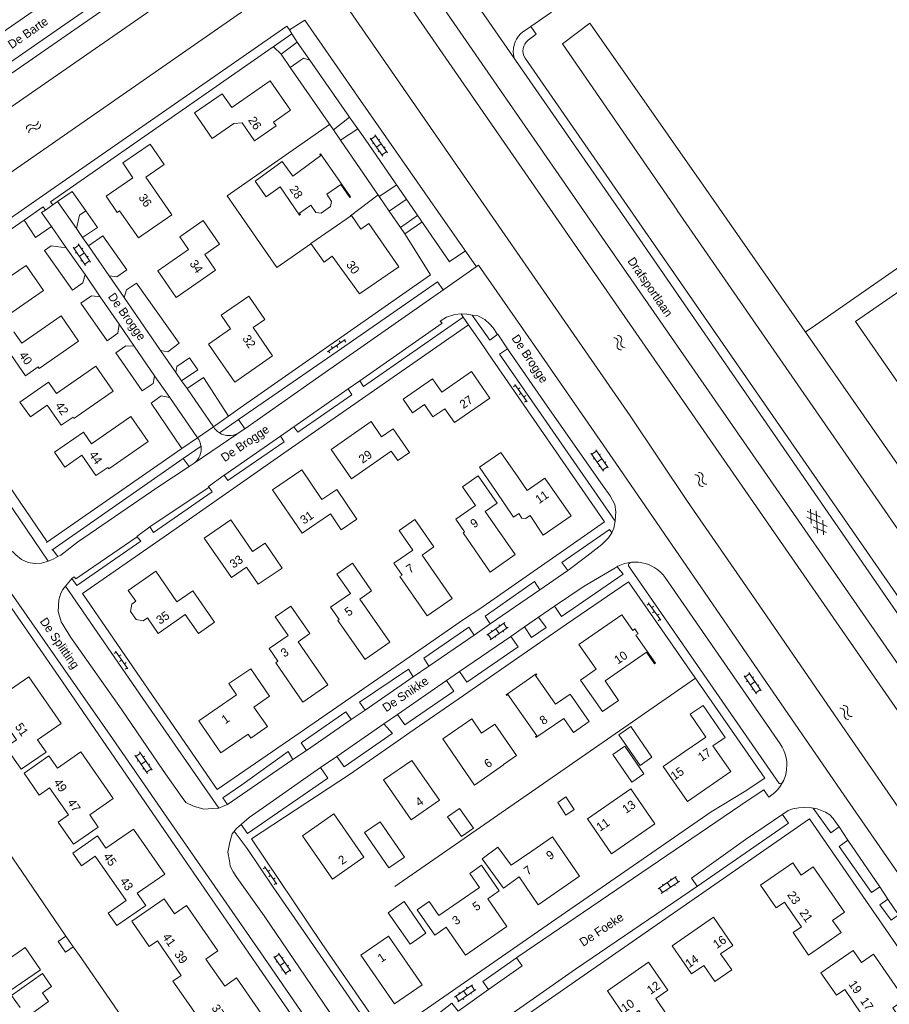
# Model space of a CAD drawing. Header units: metres. Extents: x 195864 to 198202, y 543264 to 544906.
# Tile 32 of 79: x 196598 to 196780, y 544033 to 544239. Entities that reach past the tile are written whole.
import ezdxf

# ---------------------------------------------------------------- set-up
doc = ezdxf.new("R2010")
doc.units = ezdxf.units.M
doc.header["$MEASUREMENT"] = 0
for name, color, linetype, lineweight in [('Level 11', 7, 'Continuous', 0), ('Level 12', 7, 'Continuous', 0), ('Level 19', 7, 'Continuous', 0), ('Level 26', 7, 'Continuous', 0), ('Level 27', 7, 'Continuous', 0), ('Level 28', 7, 'Continuous', 0), ('Level 29', 7, 'Continuous', 0), ('Level 32', 7, 'Continuous', 0), ('Level 34', 7, 'Continuous', 0), ('Level 41', 7, 'Continuous', 0), ('Level 43', 7, 'Continuous', 0)]:
    doc.layers.add(name, color=color, linetype=linetype, lineweight=lineweight)
doc.styles.add('Style-CHAR_FAST_FONT', font='CHAR_FAST_FONT.shx')

# ---------------------------------------------------------------- blocks, each defined once
blk = doc.blocks.new('OV2')
at = {"layer": 'Level 41', "color": 7, "linetype": 'Continuous', "lineweight": 0}
for p, q in [((0.3, -2.31), (0.3, 2.29)), ((1.5, -2.31), (1.5, 2.29)), ((0, 0.99), (0.3, 0.99)), ((0.3, 1.99), (1.5, 1.99)), ((1.8, 0.99), (1.5, 0.99)), ((0, -1.01), (0.3, -1.01)), ((0.3, -0.01), (1.5, -0.01)), ((0.3, -2.01), (1.5, -2.01)), ((1.8, -1.01), (1.5, -1.01))]:
    blk.add_line(p, q, dxfattribs=at)
blk = doc.blocks.new('WA_37')
at = {"layer": 'Level 43', "color": 7, "linetype": 'Continuous', "lineweight": 0, "extrusion": (0, 0, -1)}
for centre in [(-0.75, 0.05), (-0.75, -0.85)]:
    blk.add_arc(centre, 0.85, 28.0725, 151.9275, dxfattribs=at)
at = {"layer": 'Level 43', "color": 7, "linetype": 'Continuous', "lineweight": 0}
for centre in [(2.25, 0.85), (2.25, -0.05)]:
    blk.add_arc(centre, 0.85, 208.0725, 331.9275, dxfattribs=at)
blk = doc.blocks.new('GVTP6')
at = {"layer": 'Level 41', "color": 7, "linetype": 'Continuous', "lineweight": 0}
for p, q in [((0, -0.4), (2.6, 1.2)), ((0, 0.4), (2.6, -1.2)), ((1, -1.2), (5, 1.2)), ((1, 1.2), (5, -1.2)), ((3.4, 1.2), (6, -0.4)), ((3.4, -1.2), (6, 0.4))]:
    blk.add_line(p, q, dxfattribs=at)
blk = doc.blocks.new('OVTP6')
at = {"layer": 'Level 41', "color": 7, "linetype": 'Continuous', "lineweight": 0}
for p, q in [((0, 0), (4.5, 0)), ((0.25, 0), (0.25, 0.5)), ((1.25, 0), (1.25, -0.5)), ((2.25, 0), (2.25, 0.5)), ((4.25, 0), (4.25, 0.5)), ((3.25, 0), (3.25, -0.5))]:
    blk.add_line(p, q, dxfattribs=at)
blk = doc.blocks.new('WA_41')
at = {"layer": 'Level 43', "color": 7, "linetype": 'Continuous', "lineweight": 0, "extrusion": (0, 0, -1)}
for centre in [(-0.75, 0.05), (-0.75, -0.85)]:
    blk.add_arc(centre, 0.85, 28.0724, 151.9274, dxfattribs=at)
at = {"layer": 'Level 43', "color": 7, "linetype": 'Continuous', "lineweight": 0}
for centre in [(2.25, 0.85), (2.25, -0.05)]:
    blk.add_arc(centre, 0.85, 208.0726, 331.9276, dxfattribs=at)
blk = doc.blocks.new('WA_58')
at = {"layer": 'Level 43', "color": 7, "linetype": 'Continuous', "lineweight": 0, "extrusion": (0, 0, -1)}
for centre in [(-0.75, 0.05), (-0.75, -0.85)]:
    blk.add_arc(centre, 0.85, 28.0725, 151.9276, dxfattribs=at)
at = {"layer": 'Level 43', "color": 7, "linetype": 'Continuous', "lineweight": 0}
for centre in [(2.25, 0.85), (2.25, -0.05)]:
    blk.add_arc(centre, 0.85, 208.0724, 331.9274, dxfattribs=at)
blk = doc.blocks.new('WA_69')
at = {"layer": 'Level 43', "color": 7, "linetype": 'Continuous', "lineweight": 0, "extrusion": (0, 0, -1)}
for centre in [(-0.75, 0.05), (-0.75, -0.85)]:
    blk.add_arc(centre, 0.85, 28.0726, 151.9276, dxfattribs=at)
at = {"layer": 'Level 43', "color": 7, "linetype": 'Continuous', "lineweight": 0}
for centre in [(2.25, 0.85), (2.25, -0.05)]:
    blk.add_arc(centre, 0.85, 208.0724, 331.9274, dxfattribs=at)

msp = doc.modelspace()

# ---------------------------------------------------------------- linework, layer by layer
at = {"layer": 'Level 11', "color": 7, "linetype": 'Continuous', "lineweight": 13}
for p, q in [((196662.15, 544202.36), (196663.17, 544200.88)), ((196658.86, 544200.08), (196659.89, 544198.59)), ((196662.96, 544199.79), (196661, 544198.4)), ((196663.17, 544200.88), (196662.96, 544199.79)), ((196659.89, 544198.59), (196661, 544198.4)), ((196597.99, 544158.93), (196600.17, 544155.82)), ((196605.23, 544148.45), (196607.4, 544145.32)), ((196698.56, 544148.39), (196694.1, 544145.29)), ((196702.09, 544143.32), (196698.56, 544148.39)), ((196697.58, 544140.21), (196694.1, 544145.29)), ((196702.3, 544135.63), (196702.95, 544134.68)), ((196702.95, 544134.68), (196703.73, 544134.56)), ((196704.67, 544135.2), (196703.73, 544134.56)), ((196737.04, 544085.84), (196741.45, 544088.89)), ((196745.46, 544088.83), (196742.9, 544087.06))]:
    msp.add_line(p, q, dxfattribs=at)
at = {"layer": 'Level 11', "color": 7, "linetype": 'Continuous', "lineweight": 13, "flags": 128}
for points in [[(196654.58, 544219.92), (196650.33, 544226.1), (196642.28, 544220.54), (196640.31, 544223.4), (196634.49, 544219.38), (196638.19, 544214.02), (196642.75, 544217.17), (196644.48, 544217.31), (196647.06, 544213.56), (196651.59, 544216.68), (196651.04, 544217.48), (196654.58, 544219.92)], [(196628.14, 544208.6), (196625.2, 544212.85), (196619.48, 544208.92), (196621.61, 544205.84), (196616.01, 544201.96), (196618.35, 544198.57), (196618.84, 544198.91), (196622.78, 544193.24), (196629.77, 544198.08), (196624.31, 544205.95), (196628.14, 544208.6)], [(196667.14, 544201.81), (196660.88, 544210.85), (196660.7, 544210.72), (196660.9, 544210.46), (196655.03, 544206.19), (196652.82, 544209.23), (196647.17, 544205.12), (196649.45, 544201.85), (196652.41, 544203.9), (196656.48, 544198.03), (196656.66, 544198.16), (196656.47, 544198.43), (196658.86, 544200.08)], [(196662.15, 544202.36), (196665.08, 544204.4), (196666.96, 544201.69), (196667.14, 544201.81)], [(196677.21, 544187.21), (196670.97, 544196.25), (196669.26, 544195.08), (196667.3, 544197.94), (196658.8, 544192.09), (196661.62, 544188.19), (196663.31, 544189.42), (196669.03, 544181.52), (196677.21, 544187.21)], [(196639.75, 544191.93), (196636.33, 544196.86), (196631.4, 544193.44), (196633.23, 544190.81), (196626.82, 544186.36), (196630.66, 544180.82), (196638.88, 544186.52), (196636.63, 544189.76), (196639.75, 544191.93)], [(196596.24, 544185.41), (196599.26, 544187.49), (196602.89, 544182.25), (196594.65, 544176.56), (196594.34, 544177.01), (196591.87, 544175.31)], [(196650.83, 544168.57), (196642.9, 544163.09), (196637.42, 544171.03), (196642.05, 544174.23), (196640.07, 544177.11), (196645.83, 544181.09), (196649.21, 544176.21), (196646.73, 544174.5), (196650.83, 544168.57)], [(196592.88, 544166.32), (196596.23, 544168.65), (196599.17, 544164.43), (196601.8, 544166.26), (196602, 544165.97), (196610.22, 544171.68), (196606.6, 544176.92), (196598.37, 544171.21), (196596.72, 544173.59)], [(196597.99, 544158.93), (196603.99, 544163.11), (196605.66, 544160.72), (196613.87, 544166.45), (196617.49, 544161.22), (196609.29, 544155.51), (196609.09, 544155.79), (196606.62, 544154.07), (196603.69, 544158.27), (196600.17, 544155.82)], [(196696.25, 544159.73), (196692.42, 544165.29), (196686.21, 544161.01), (196684.28, 544163.81), (196678.12, 544159.55), (196680.1, 544156.67), (196682.6, 544158.39), (196684.36, 544155.83), (196686.84, 544157.53), (196688.84, 544154.62), (196696.25, 544159.73)], [(196605.23, 544148.45), (196611.25, 544152.63), (196612.92, 544150.22), (196621.16, 544155.94), (196624.78, 544150.7), (196616.55, 544144.99), (196616.35, 544145.28), (196613.88, 544143.57), (196610.96, 544147.79), (196607.4, 544145.32)], [(196679.46, 544148.4), (196676.02, 544153.34), (196673.64, 544151.69), (196671.43, 544154.87), (196663.07, 544149.04), (196667.35, 544142.89), (196675.63, 544148.65), (196677, 544146.69), (196679.46, 544148.4)], [(196668.48, 544134.47), (196665.2, 544132.23), (196662.92, 544135.56), (196657.04, 544131.54), (196650.83, 544140.56), (196656.92, 544144.75), (196661.15, 544138.56), (196664.24, 544140.67), (196668.48, 544134.47)], [(196701.57, 544127.04), (196695.32, 544136.05), (196697.79, 544137.77), (196693.82, 544143.5), (196690.52, 544141.22), (196693.26, 544137.27), (196689.14, 544134.41), (196690.96, 544131.79), (196690.67, 544131.59), (196696.36, 544123.39), (196701.57, 544127.04)], [(196713.26, 544135.11), (196707.8, 544143), (196704.1, 544140.43), (196702.09, 544143.32)], [(196697.58, 544140.21), (196701.23, 544134.89), (196702.3, 544135.63)], [(196652.83, 544124.23), (196647.84, 544120.83), (196645.38, 544124.43), (196642.23, 544122.27), (196636.5, 544130.49), (196642.06, 544134.29), (196646.6, 544127.65), (196649.26, 544129.46), (196652.83, 544124.23)], [(196688.37, 544117.89), (196682.09, 544126.91), (196684.57, 544128.64), (196680.57, 544134.39), (196677.27, 544132.1), (196680.13, 544127.99), (196676.18, 544125.24), (196677.9, 544122.76), (196677.44, 544122.45), (196683.16, 544114.23), (196688.37, 544117.89)], [(196704.67, 544135.2), (196707.45, 544131.13), (196713.26, 544135.11)], [(196622.23, 544117.27), (196620.65, 544119.55), (196626.43, 544123.54), (196630.81, 544117.18), (196634.13, 544119.47), (196638.69, 544112.89)], [(196670.13, 544105.09), (196675.33, 544108.73), (196669.07, 544117.75), (196671.54, 544119.47), (196667.55, 544125.21), (196664.28, 544122.91), (196667.09, 544118.9), (196662.96, 544116.01), (196664.74, 544113.46), (196664.46, 544113.26), (196670.17, 544105.09)], [(196622.23, 544117.27), (196621.36, 544116.68), (196621.14, 544115.15), (196622.28, 544113.5), (196623.77, 544113.2), (196624.63, 544113.79)], [(196662.39, 544099.82), (196656.18, 544108.82), (196658.64, 544110.52), (196654.67, 544116.28), (196651.37, 544114.03), (196654.08, 544110.09), (196650.13, 544107.37), (196651.94, 544104.74), (196651.48, 544104.42), (196657.13, 544096.2), (196662.39, 544099.82)], [(196638.69, 544112.89), (196635.31, 544110.55), (196632.57, 544114.51), (196626.87, 544110.56), (196624.63, 544113.79)], [(196730.89, 544104.31), (196726.83, 544110.17), (196727.29, 544110.49), (196726.6, 544111.49), (196726.14, 544111.17), (196723.85, 544114.47), (196714.85, 544108.24), (196718.48, 544103.06), (196715.21, 544100.77), (196719.8, 544094.23), (196723.19, 544096.55), (196720.36, 544100.64), (196729.01, 544106.64), (196730.71, 544104.19), (196730.89, 544104.31)], [(196650.18, 544097.41), (196646.25, 544103.13), (196641.66, 544100.07), (196643.28, 544097.73), (196635.38, 544092.26), (196640.03, 544085.56), (196645.7, 544089.5), (196646.27, 544088.68), (196649.73, 544091.07), (196646.92, 544095.16), (196650.18, 544097.41)], [(196606.62, 544091.73), (196599.84, 544101.49), (196594.87, 544098.07), (196593.11, 544100.64), (196587.91, 544097.06), (196591.13, 544092.44), (196593.3, 544093.95), (196597.24, 544088.28), (196595.06, 544086.77), (196598.27, 544082.16), (196603.44, 544085.75), (196601.67, 544088.29), (196606.62, 544091.73)], [(196717.05, 544092.13), (196713.05, 544097.89), (196710, 544095.77), (196705.83, 544101.78), (196706.1, 544101.96), (196705.98, 544102.14), (196699.66, 544097.74), (196699.78, 544097.56), (196700.05, 544097.76), (196706.06, 544089.13), (196705.79, 544088.95), (196705.91, 544088.77), (196711.74, 544092.8), (196713.77, 544089.86), (196717.05, 544092.13)], [(196741.45, 544088.89), (196738.19, 544093.68), (196740.85, 544095.49), (196745.46, 544088.83)], [(196701.85, 544085.01), (196699.1, 544083.12), (196699.14, 544083.06), (196693.04, 544078.86), (196686.41, 544088.5), (196692.47, 544092.67), (196694.55, 544089.68), (196697.29, 544091.59), (196701.85, 544085.01)], [(196730.18, 544084.66), (196727.71, 544082.95), (196723.28, 544089.38), (196725.75, 544091.08), (196730.18, 544084.66)], [(196728.48, 544081.17), (196725.97, 544079.44), (196721.97, 544085.26), (196724.47, 544086.99), (196728.48, 544081.17)], [(196742.13, 544078.55), (196746.68, 544081.69), (196742.9, 544087.06)], [(196617.51, 544076.04), (196610.75, 544085.79), (196605.81, 544082.36), (196604.03, 544084.93), (196598.84, 544081.33), (196602.03, 544076.75), (196604.2, 544078.27), (196608.15, 544072.62), (196605.97, 544071.1), (196609.18, 544066.48), (196614.35, 544070.08), (196612.59, 544072.61), (196617.51, 544076.04)], [(196742.13, 544078.55), (196737.59, 544075.42), (196732.53, 544082.71), (196737.04, 544085.84)], [(196685.71, 544075.68), (196679.92, 544084.01), (196674.03, 544079.92), (196679.82, 544071.59), (196685.71, 544075.68)], [(196721.21, 544074.92), (196725.74, 544078.05), (196730.79, 544070.72), (196726.26, 544067.59)], [(196713.92, 544073.75), (196712.18, 544076.36), (196710.46, 544075.21), (196712.17, 544072.58), (196713.92, 544073.75)], [(196692.82, 544069.81), (196690.32, 544068.07), (196687.41, 544072.23), (196689.94, 544073.96), (196692.82, 544069.81)], [(196726.26, 544067.59), (196721.72, 544064.46), (196716.67, 544071.8), (196721.21, 544074.92)], [(196669.93, 544063.77), (196663.64, 544072.82), (196657.06, 544068.25), (196663.35, 544059.2), (196669.93, 544063.77)], [(196678.41, 544063.81), (196675.14, 544061.56), (196670.08, 544068.92), (196673.35, 544071.17), (196678.41, 544063.81)], [(196628.3, 544060.2), (196621.76, 544069.66), (196615.98, 544065.67), (196614.22, 544068.22), (196609.02, 544064.63), (196610.85, 544061.99), (196613.75, 544064.01), (196620.2, 544054.7), (196616.45, 544052.1), (196618.25, 544049.49), (196624.3, 544053.67), (196622.53, 544056.22), (196628.3, 544060.2)], [(196700.72, 544062.08), (196705.05, 544065.06), (196709.38, 544068.03), (196715.03, 544059.79), (196710.7, 544056.81)], [(196702.39, 544059.65), (196699.15, 544057.29), (196694.65, 544063.45), (196697.95, 544065.86), (196700.72, 544062.08)], [(196689.84, 544054.51), (196694.09, 544057.45), (196692.07, 544060.37), (196694.52, 544062.07), (196698.2, 544056.73), (196695.82, 544055.09), (196699.8, 544049.29), (196695.48, 544046.3)], [(196767.19, 544057), (196763.91, 544061.73), (196761.4, 544060.02), (196759.67, 544062.58), (196752.91, 544057.91), (196756.17, 544053.18), (196757.9, 544054.37), (196759.67, 544051.79)], [(196710.7, 544056.81), (196706.37, 544053.83), (196702.39, 544059.65)], [(196759.67, 544051.79), (196761.45, 544049.22), (196759.71, 544048.03), (196762.95, 544043.32), (196769.72, 544048.01), (196767.97, 544050.53), (196770.47, 544052.26), (196767.19, 544057)], [(196649.8, 544029.09), (196643.31, 544038.57), (196640.82, 544036.83), (196636.89, 544042.45), (196639.38, 544044.19), (196632.82, 544053.65), (196630.33, 544051.92), (196628.13, 544055.07), (196621.38, 544050.38), (196625.03, 544045.09), (196626.76, 544046.28), (196631.72, 544039.05), (196629.99, 544037.86), (196632.26, 544034.59), (196635.45, 544029.97), (196637.18, 544031.17), (196640.76, 544026), (196639.03, 544024.8), (196640.52, 544022.65), (196649.8, 544029.09)], [(196682.9, 544047.89), (196679.57, 544045.57), (196675, 544052.17), (196678.33, 544054.48), (196682.9, 544047.89)], [(196695.48, 544046.3), (196691.16, 544043.31), (196687.15, 544049.11), (196684.77, 544047.46), (196681.1, 544052.78), (196683.58, 544054.5), (196685.6, 544051.58), (196689.84, 544054.51)], [(196593.78, 544041.17), (196589.87, 544046.78), (196591.94, 544048.23), (196590.64, 544050.15), (196588.57, 544048.71), (196588.51, 544048.79), (196581.27, 544043.75), (196587.96, 544034.12), (196593.92, 544038.25), (196595.69, 544035.7), (196602.27, 544040.25)], [(196747.09, 544045.34), (196743.04, 544051.21), (196734.39, 544045.23), (196738.44, 544039.37), (196740.99, 544041.14), (196743.32, 544037.76), (196746.86, 544040.2), (196744.53, 544043.58), (196747.09, 544045.34)], [(196682.09, 544037.07), (196676.31, 544033.09), (196669.29, 544043.27), (196675.05, 544047.26), (196682.09, 544037.07)], [(196602.27, 544040.25), (196599.07, 544044.86), (196593.78, 544041.17)], [(196779.8, 544038.75), (196776.52, 544043.47), (196774.01, 544041.75), (196772.27, 544044.28), (196765.5, 544039.62), (196768.75, 544034.9), (196770.48, 544036.09), (196772.26, 544033.51)], [(196733.51, 544035.97), (196729.47, 544041.82), (196720.85, 544035.83), (196724.88, 544029.99), (196727.43, 544031.75), (196729.76, 544028.37), (196733.29, 544030.82), (196730.96, 544034.2), (196733.51, 544035.97)], [(196600.7, 544031.25), (196603.99, 544033.59), (196602.73, 544035.38), (196604.61, 544036.72), (196602.68, 544039.44), (196596.24, 544034.86), (196598.03, 544032.35)], [(196772.26, 544033.51), (196774.03, 544030.93), (196772.3, 544029.74), (196775.52, 544025.05), (196782.31, 544029.73), (196780.55, 544032.27), (196783.07, 544034.01), (196779.8, 544038.75)]]:
    msp.add_lwpolyline(points, dxfattribs=at)
at = {"layer": 'Level 12', "color": 7, "linetype": 'Continuous', "lineweight": 13, "flags": 128}
msp.add_lwpolyline([(196609.15, 544045.05), (196607.56, 544047.28), (196605.95, 544046.14), (196607.53, 544043.91), (196609.15, 544045.05)], dxfattribs=at)
at = {"layer": 'Level 19', "color": 7, "linetype": 'Continuous', "lineweight": 0}
for p, q in [((196717.21, 544238.12), (196711.48, 544233.83)), ((196711.48, 544233.83), (196735.43, 544199.02)), ((196725.62, 544156.05), (196737.61, 544138.17))]:
    msp.add_line(p, q, dxfattribs=at)
at = {"layer": 'Level 19', "color": 7, "linetype": 'Continuous', "lineweight": 0, "flags": 128}
for points in [[(196652.12, 544259.47), (196559.5, 544195.3), (196565.86, 544185.99), (196659.16, 544250.86), (196660.15, 544250.61), (196725.62, 544156.05)], [(196667.46, 544259.34), (196675.5, 544247.62), (196715.21, 544190.1), (196812.9, 544049.18)], [(196717.21, 544238.12), (196741.52, 544203.37), (196797.68, 544122.76), (196859.06, 544165.85), (196868.61, 544172.35), (196871.93, 544168.1), (196862.34, 544161.46), (196794.05, 544114.29), (196735.44, 544199.01)], [(196737.61, 544138.17), (196751.85, 544117.56), (196769.86, 544091.33), (196787.85, 544065.25), (196807.95, 544036.39), (196826.49, 544009.68), (196833.42, 544000)]]:
    msp.add_lwpolyline(points, dxfattribs=at)
at = {"layer": 'Level 26', "color": 7, "linetype": 'Continuous', "lineweight": 0}
msp.add_line((196762.21, 544173.51), (196764.35, 544174.99), dxfattribs=at)
at = {"layer": 'Level 26', "color": 7, "linetype": 'Continuous', "lineweight": 0, "flags": 128}
msp.add_lwpolyline([(196764.35, 544174.99), (196879.26, 544254.96), (196878.04, 544256.85)], dxfattribs=at)
at = {"layer": 'Level 27', "color": 7, "linetype": 'Continuous', "lineweight": 0}
for p, q in [((196614.18, 544195.42), (196611.77, 544198.91)), ((196598.84, 544196.97), (196601.22, 544193.34)), ((196620.35, 544186.6), (196615.35, 544193.68)), ((196603.12, 544190.59), (196608.95, 544182.32)), ((196631.27, 544171.21), (196622.35, 544183.75)), ((196610.75, 544179.61), (196616.22, 544171.76)), ((196618.02, 544169.21), (196623.55, 544161.28)), ((196635.2, 544165.67), (196633.42, 544168.16)), ((196641.61, 544156.01), (196636.37, 544164.09)), ((196625.41, 544158.69), (196631.82, 544149.23))]:
    msp.add_line(p, q, dxfattribs=at)
at = {"layer": 'Level 28', "color": 7, "linetype": 'Continuous', "lineweight": 0}
msp.add_line((196667.14, 544197.83), (196672.92, 544202.22), dxfattribs=at)
at = {"layer": 'Level 28', "color": 7, "linetype": 'Continuous', "lineweight": 0, "flags": 128}
for points in [[(196662.74, 544216.98), (196641.3, 544202.04), (196651.72, 544187.08), (196658.84, 544192.04)], [(196555.5, 544123.19), (196559.38, 544117.51), (196564.1, 544110.32), (196576.2, 544093.11), (196587.7, 544076.28), (196598.39, 544060.8), (196607.56, 544047.28)], [(196676.36, 544057.64), (196687.25, 544065.17), (196717.25, 544085.97), (196739.25, 544101.19)], [(196609.15, 544045.05), (196610.43, 544043.24), (196616.8, 544034.04), (196628.84, 544016.4), (196640.22, 544000)]]:
    msp.add_lwpolyline(points, dxfattribs=at)
at = {"layer": 'Level 29', "color": 7, "linetype": 'Continuous', "lineweight": 0}
for p, q in [((196704.82, 544237.46), (196709.14, 544240.46)), ((196705.96, 544235.82), (196704.82, 544237.46)), ((196705.96, 544235.82), (196704.27, 544234.57)), ((196655.98, 544234.17), (196658.63, 544230.41)), ((196665.01, 544213.7), (196668.63, 544216.02)), ((196673.12, 544201.93), (196676.81, 544204.36)), ((196603.3, 544199.08), (196604.86, 544200.14)), ((196604.39, 544200.81), (196604.86, 544200.14)), ((196604.86, 544200.14), (196605.85, 544200.88)), ((196609.8, 544195.19), (196605.85, 544200.88)), ((196675.23, 544198.87), (196678.78, 544201.26)), ((196677.61, 544195.43), (196681.17, 544197.9)), ((196570.51, 544177.29), (196598.84, 544196.97)), ((196601.22, 544193.34), (196604.57, 544195.66)), ((196604.57, 544195.66), (196607.68, 544191.16)), ((196611.08, 544193.33), (196614.18, 544195.42)), ((196678.52, 544194.12), (196682.05, 544196.55)), ((196609.8, 544195.19), (196611.08, 544193.33)), ((196612.29, 544191.56), (196611.08, 544193.33)), ((196615.35, 544193.68), (196612.29, 544191.56)), ((196612.29, 544191.56), (196616.65, 544185.31)), ((196611.65, 544185.6), (196607.68, 544191.16)), ((196691.16, 544190.53), (196687.78, 544188.22)), ((196693.92, 544187.53), (196686.62, 544182.43)), ((196611.65, 544185.6), (196614.73, 544180.95)), ((196619.75, 544180.77), (196616.65, 544185.31)), ((196644.03, 544157.71), (196683.83, 544185.5)), ((196664.31, 544169.5), (196685.31, 544184.04)), ((196685.31, 544184.04), (196686.52, 544182.36)), ((196618.72, 544175.18), (196614.73, 544180.95)), ((196660.52, 544164.17), (196686.62, 544182.43)), ((196619.75, 544180.77), (196627.4, 544169.74)), ((196618.72, 544175.18), (196621.88, 544170.6)), ((196626.16, 544164.44), (196621.88, 544170.6)), ((196630.58, 544165.13), (196627.4, 544169.74)), ((196643.71, 544155.26), (196664.31, 544169.5)), ((196630.58, 544165.13), (196631.8, 544163.36)), ((196631.8, 544163.36), (196635.2, 544165.67)), ((196626.16, 544164.44), (196629.3, 544159.88)), ((196632.93, 544161.74), (196631.8, 544163.36)), ((196636.37, 544164.09), (196632.93, 544161.74)), ((196645.02, 544153.36), (196660.52, 544164.17)), ((196632.93, 544161.74), (196638.44, 544153.78)), ((196635.11, 544151.47), (196629.3, 544159.88)), ((196641.61, 544156.01), (196644.03, 544157.71)), ((196638.44, 544153.78), (196641.61, 544156.01)), ((196639.7, 544152.49), (196643.71, 544155.26)), ((196643.71, 544155.26), (196645.02, 544153.36)), ((196643.37, 544152.22), (196634.4, 544146.13)), ((196635.11, 544151.47), (196638.44, 544153.78)), ((196643.37, 544152.22), (196643.65, 544152.41)), ((196643.65, 544152.41), (196645.02, 544153.36)), ((196631.82, 544149.23), (196635.11, 544151.47)), ((196603.55, 544129.59), (196631.82, 544149.23)), ((196632.15, 544147.13), (196635.86, 544149.71)), ((196604.65, 544127.99), (196632.15, 544147.13)), ((196633.36, 544145.44), (196632.15, 544147.13)), ((196633.36, 544145.44), (196634.22, 544146.01)), ((196634.4, 544146.13), (196634.22, 544146.01)), ((196625.17, 544132.82), (196637.53, 544141.14)), ((196604.76, 544128.07), (196605.93, 544126.61)), ((196706.74, 544119.69), (196712.57, 544123.7)), ((196725.29, 544124.66), (196756.81, 544079.21)), ((196608.83, 544122.05), (196609.34, 544122.4)), ((196732.97, 544122.22), (196756.99, 544087.48)), ((196696.32, 544112.53), (196706.74, 544119.69)), ((196706.45, 544113.93), (196709.82, 544116.25)), ((196709.82, 544116.25), (196710.15, 544115.74)), ((196703.53, 544111.91), (196706.45, 544113.93)), ((196692.97, 544110.22), (196696.32, 544112.53)), ((196700.66, 544109.94), (196703.53, 544111.91)), ((196683.53, 544103.73), (196692.97, 544110.22)), ((196689.95, 544102.56), (196700.66, 544109.94)), ((196679.22, 544103.08), (196680.23, 544101.46)), ((196680.23, 544101.46), (196683.53, 544103.73)), ((196670.16, 544094.54), (196680.23, 544101.46)), ((196676.97, 544093.62), (196687.23, 544100.69)), ((196687.23, 544100.69), (196689.95, 544102.56)), ((196667.27, 544092.55), (196670.16, 544094.54)), ((196657.9, 544086.11), (196667.27, 544092.55)), ((196674.12, 544091.66), (196676.97, 544093.62)), ((196664.23, 544084.85), (196674.12, 544091.66)), ((196641.41, 544074.77), (196655.08, 544084.17)), ((196655.08, 544084.17), (196657.9, 544086.11)), ((196660.85, 544082.52), (196664.23, 544084.85)), ((196664.23, 544084.85), (196665.83, 544082.67)), ((196750.51, 544075.82), (196702.13, 544042.94)), ((196769.3, 544070.11), (196771.17, 544067.35)), ((196771.17, 544067.35), (196777.81, 544057.56)), ((196777.81, 544057.56), (196779.54, 544055.01)), ((196779.54, 544055.01), (196781.76, 544051.73)), ((196659.39, 544045.3), (196674.97, 544022.76)), ((196702.13, 544042.94), (196701.86, 544042.75)), ((196689.61, 544031.56), (196696, 544036.12))]:
    msp.add_line(p, q, dxfattribs=at)
at = {"layer": 'Level 29', "color": 7, "linetype": 'Continuous', "lineweight": 0, "flags": 128}
for points in [[(196626.1, 544343.38), (196634.26, 544327.62), (196674.98, 544268.86), (196727.65, 544192.92), (196786.32, 544107.78)], [(196652.48, 544276.49), (196601.63, 544241.31), (196540.74, 544199.17), (196545.72, 544191.96), (196552.28, 544182.47)], [(196554.91, 544201.63), (196589.38, 544225.46), (196655.92, 544271.53)], [(196555.74, 544199.71), (196590.55, 544223.78), (196657.08, 544269.84)], [(196671.91, 544262.51), (196719.14, 544194.23), (196809.4, 544064.07), (196844.64, 544013.2), (196845.96, 544011.14), (196844.31, 544010.01)], [(196693.47, 544187.22), (196685.4, 544198.77), (196669.24, 544221.97), (196657.56, 544238.77), (196654.34, 544236.75), (196654.88, 544235.9)], [(196554.17, 544192), (196561.44, 544181.55), (196569.36, 544178.87), (196602.67, 544202.01), (196653.82, 544237.49), (196654.34, 544236.75)], [(196702.7, 544235.92), (196703.08, 544236.25), (196704.82, 544237.46)], [(196604.39, 544200.81), (196654.88, 544235.9), (196656, 544234.14), (196652.59, 544231.63)], [(196683.83, 544185.5), (196678.52, 544194.12), (196677.61, 544195.43), (196675.23, 544198.87), (196673.12, 544201.93), (196665.01, 544213.7), (196663.54, 544215.84), (196654.49, 544228.9), (196652.59, 544231.63), (196651.04, 544233.23)], [(196654.49, 544228.9), (196657.28, 544230.82), (196658.63, 544230.41), (196666.88, 544218.51), (196663.54, 544215.84)], [(196703.63, 544230.83), (196755.6, 544155.83), (196755.6, 544155.85), (196786.74, 544110.88)], [(196846.81, 544226.93), (196772.72, 544175.8), (196804.2, 544130.49), (196868.6, 544175.21)], [(196687.84, 544188.26), (196670.35, 544213.7), (196668.63, 544216.02), (196666.86, 544218.53)], [(196605.85, 544200.88), (196608.88, 544202.98), (196611.77, 544198.91)], [(196603.3, 544199.08), (196602.81, 544199.77), (196598.84, 544196.97)], [(196604.57, 544195.66), (196602.51, 544198.55), (196603.3, 544199.08)], [(196611.77, 544198.91), (196611.75, 544198.9), (196610.42, 544198.01), (196609.8, 544195.19)], [(196607.68, 544191.16), (196604.53, 544191.57), (196603.12, 544190.59)], [(196797.02, 544038.64), (196792.52, 544044.75), (196785.47, 544054.85), (196770.29, 544076.79), (196756.43, 544096.95), (196742.05, 544117.86), (196722.64, 544146.17), (196706.48, 544169.44), (196693.92, 544187.53)], [(196608.95, 544182.32), (196611.11, 544183.85), (196611.65, 544185.6)], [(196616.65, 544185.31), (196618.26, 544185.13), (196620.35, 544186.6)], [(196622.35, 544183.75), (196620.29, 544182.36), (196619.75, 544180.77)], [(196614.73, 544180.95), (196612.96, 544181.14), (196610.75, 544179.61)], [(196570.57, 544177.33), (196575.11, 544171.03), (196591.11, 544148.03), (196603.7, 544129.69)], [(196640.65, 544143.59), (196652.5, 544151.83), (196655.24, 544153.74), (196666.64, 544161.66), (196669.1, 544163.37), (196686.29, 544175.39), (196685.89, 544175.85), (196687.17, 544176.68), (196688.91, 544177.2), (196690.28, 544177.35), (196691.47, 544177.29), (196692.59, 544177.1), (196693.72, 544176.92), (196695.21, 544176.16), (196696.25, 544175.2), (196696.97, 544174.47), (196697.87, 544173.08)], [(196669.1, 544163.37), (196669.87, 544162.2), (196690.7, 544176.67), (196690.28, 544177.35)], [(196692.59, 544177.1), (196696.25, 544171.9), (196697.91, 544173.11), (196699.96, 544170.06), (196698.31, 544168.97), (196722.46, 544134.04)], [(196691.8, 544175.09), (196681.04, 544167.63), (196653.21, 544148.26), (196630.69, 544132.47), (196611.04, 544118.87), (196627.25, 544095.33), (196639.2, 544077.92), (196656.56, 544089.84), (196681.39, 544106.95)], [(196616.22, 544171.76), (196618.43, 544173.3), (196618.72, 544175.18)], [(196690.68, 544176.66), (196691.95, 544174.88), (196694.24, 544171.62), (196696.75, 544167.89)], [(196564.85, 544173.01), (196581.99, 544148.04), (196593.06, 544131.97), (196594.47, 544130.08), (196595.76, 544128.32), (196597.1, 544127.01), (196598.32, 544125.99), (196599.69, 544125.38), (196601.05, 544125.16), (196602.49, 544125.27), (196603.7, 544125.61), (196603.9, 544125.69), (196604.92, 544126.07), (196605.93, 544126.61), (196606.54, 544126.94), (196610.05, 544129.65), (196626.81, 544141.12), (196633.36, 544145.44)], [(196572.02, 544171.71), (196574.8, 544167.99), (196587.58, 544149.62), (196603.9, 544125.69)], [(196621.88, 544170.6), (196620.16, 544170.65), (196618.02, 544169.21)], [(196627.4, 544169.74), (196628.89, 544169.45), (196631.27, 544171.21)], [(196699.96, 544170.06), (196708.28, 544158.06), (196719.82, 544141.53), (196721.44, 544139.35), (196722.4, 544137.53), (196722.64, 544136.01), (196722.57, 544135.07), (196722.46, 544134.04), (196722.17, 544132.55), (196721.76, 544131.56), (196721.09, 544130.51), (196719.69, 544129.17), (196716.54, 544126.71), (196712.57, 544123.7)], [(196633.42, 544168.16), (196630.8, 544166.35), (196630.58, 544165.13)], [(196694.2, 544115.73), (196704.54, 544122.95), (196710.26, 544126.93), (196720.27, 544133.88), (196696.75, 544167.89)], [(196623.55, 544161.28), (196625.83, 544162.82), (196626.16, 544164.44)], [(196655.24, 544153.74), (196656.11, 544152.64), (196667.38, 544160.47), (196666.64, 544161.66)], [(196629.3, 544159.88), (196627.5, 544160.2), (196625.41, 544158.69)], [(196608.83, 544122.05), (196609.87, 544120.54), (196623.27, 544129.85), (196622.42, 544130.84), (196625.17, 544132.82), (196625.94, 544131.68), (196638.17, 544140.18), (196637.42, 544141.3), (196640.73, 544143.65), (196641.48, 544142.51), (196653.23, 544150.63), (196652.5, 544151.83)], [(196721.76, 544131.56), (196721.31, 544132.29), (196711.34, 544125.37), (196712.57, 544123.7)], [(196609.34, 544122.4), (196609.64, 544121.99), (196622.48, 544130.78)], [(196722.38, 544124.22), (196716.01, 544120.47), (196709.82, 544116.25)], [(196710.15, 544115.74), (196711.24, 544114.08), (196724.17, 544122.93), (196722.96, 544124.44)], [(196593.39, 544122.9), (196605.88, 544104.94), (196617.35, 544088.6), (196630.24, 544069.92), (196648.97, 544042.84), (196662.19, 544023.71)], [(196641.41, 544074.77), (196640.5, 544074.46), (196639.55, 544074.03), (196638.26, 544073.96), (196636.44, 544073.84), (196634.3, 544074.45), (196632.68, 544075.21), (196631.9, 544076.23), (196627.93, 544081.89), (196619.19, 544094.78), (196608.61, 544109.73), (196606.64, 544112.98), (196605.96, 544115.17), (196606.09, 544117.57), (196606.55, 544118.94), (196606.97, 544119.72), (196607.5, 544120.46), (196608.89, 544122.09)], [(196666.89, 544081.09), (196676.92, 544088.06), (196679.56, 544089.85), (196689.83, 544096.95), (196692.56, 544098.82), (196703.26, 544106.2), (196712.31, 544112.51), (196725.26, 544121.37), (196753.77, 544080.26), (196749.46, 544077.41)], [(196696.32, 544112.53), (196695.29, 544114.17), (196705.63, 544121.39), (196706.74, 544119.69)], [(196607.5, 544120.46), (196623.69, 544096.96), (196639.55, 544074.03)], [(196596.28, 544115.77), (196606.13, 544101.58), (196617.85, 544084.44), (196632.04, 544063.75), (196647.39, 544041.5), (196661.28, 544021.39)], [(196681.39, 544106.95), (196690.77, 544113.45), (196694.2, 544115.73)], [(196703.53, 544111.91), (196704.97, 544109.67), (196708.03, 544111.77), (196706.45, 544113.93)], [(196683.53, 544103.73), (196682.47, 544105.39), (196691.85, 544111.89), (196692.97, 544110.22)], [(196689.95, 544102.56), (196691.48, 544100.38), (196702.18, 544107.76), (196700.66, 544109.94)], [(196679.22, 544103.08), (196669.03, 544096.15), (196670.16, 544094.54)], [(196676.97, 544093.62), (196678.48, 544091.41), (196688.75, 544098.51), (196687.23, 544100.69)], [(196667.27, 544092.55), (196666.16, 544094.16), (196656.82, 544087.66), (196657.9, 544086.11)], [(196665.81, 544082.65), (196675.84, 544089.62), (196675.89, 544089.62), (196674.12, 544091.66)], [(196644.41, 544078.92), (196654.05, 544085.9), (196655.08, 544084.17)], [(196660.85, 544082.52), (196657.36, 544080.11), (196651.03, 544075.63), (196645.93, 544072.07), (196643.27, 544069.8), (196642.4, 544068.66), (196641.86, 544066.9), (196641.49, 544064.84), (196641.78, 544062.98), (196641.92, 544061.9), (196642.57, 544060.74), (196643.33, 544059.52), (196649.04, 544051.52), (196662.65, 544031.51), (196666.27, 544026.06), (196667.45, 544024.49), (196668.43, 544023.43), (196669.76, 544022.79), (196671.2, 544022.22), (196672.68, 544021.98), (196674.32, 544022.09), (196675.5, 544022.31), (196676.34, 544022.48), (196677.65, 544023.2)], [(196644.24, 544070.63), (196645.58, 544068.69), (196662.36, 544080.3), (196660.85, 544082.52)], [(196666.89, 544081.09), (196646.44, 544067.61), (196661.14, 544045.7), (196674.56, 544026.19), (196707.36, 544048.91), (196742.53, 544073.24), (196749.46, 544077.41)], [(196644.41, 544078.92), (196640.41, 544076.18), (196641.41, 544074.77)], [(196750.51, 544075.82), (196753.58, 544077.85), (196754.61, 544076.35)], [(196763.9, 544074.03), (196767.6, 544068.85), (196769.3, 544070.11), (196768.57, 544071.19), (196768.07, 544071.85), (196767.35, 544072.6), (196766.47, 544073.2), (196764.71, 544073.9), (196763.54, 544074.09), (196762.05, 544074.19), (196760.87, 544074.08), (196759.63, 544073.9), (196758.67, 544073.52), (196757.53, 544072.75), (196749.75, 544067.45), (196738.46, 544059.37), (196739.66, 544057.69)], [(196689.94, 544000), (196681.93, 544011.71), (196681.19, 544013.33), (196680.86, 544015.39), (196681.09, 544017.27), (196681.88, 544019.59), (196683.1, 544021.22), (196684.42, 544022.42), (196685.72, 544020.61), (196696.47, 544027.96), (196714.21, 544040.34), (196739.67, 544057.7), (196758.72, 544070.88), (196757.45, 544072.69)], [(196747.39, 544000), (196747.88, 544000.35), (196771.07, 544016.22), (196791.67, 544030.47), (196763.13, 544071.79), (196723.51, 544044.35), (196685.69, 544018.03), (196698.17, 544000.31), (196698.39, 544000)], [(196642.82, 544069.21), (196645.51, 544065.59), (196650.96, 544057.49), (196659.39, 544045.3)], [(196777.81, 544057.56), (196776.1, 544056.36), (196769.3, 544066.04), (196771.17, 544067.35)], [(196781.76, 544051.73), (196780.19, 544050.59), (196777.87, 544053.81), (196779.54, 544055.01)], [(196701.86, 544042.75), (196694.82, 544037.8), (196696, 544036.12)], [(196696, 544036.12), (196703.04, 544041.07), (196701.86, 544042.75)], [(196683.17, 544029.22), (196688.3, 544033.24), (196689.61, 544031.56)]]:
    msp.add_lwpolyline(points, dxfattribs=at)
at = {"layer": 'Level 29', "color": 7, "linetype": 'Continuous', "lineweight": 0, "extrusion": (0, 0, -1)}
msp.add_arc((-196706.46, 544232.2), 5.29, 345.1936, 44.7367, dxfattribs=at)
at = {"layer": 'Level 29', "color": 7, "linetype": 'Continuous', "lineweight": 0}
for centre, radius, start, end in [((196706.04, 544232.34), 2.85, 128.3895, 212.0611), ((196641.74, 544155.76), 3.84, 210.9706, 238.0853), ((196641.74, 544155.77), 3.86, 238.0742, 299.6337), ((196632.11, 544149.16), 3.78, 8.3588, 37.6052), ((196632.1, 544149.15), 3.8, 307.2711, 8.3932), ((196726.62, 544117.64), 7.83, 35.832, 122.7785), ((196725.77, 544124.84), 0.517, 100.4903, 200.5579), ((196750.62, 544083.02), 7.77, 300.8737, 34.986), ((196757, 544079.77), 0.595, 251.1352, 330.5065)]:
    msp.add_arc(centre, radius, start, end, dxfattribs=at)

# ---------------------------------------------------------------- block references
at = {"layer": 'Level 41', "color": 7, "linetype": 'Continuous', "lineweight": 0}
for name, p, xscale, yscale, zscale, rotation in [('OV2', (196673.8, 544213.08), 0.9999984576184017, 0.9999984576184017, 0.9999984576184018, 214.6096854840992), ('OV2', (196611.68, 544190.24), 1.000000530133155, 1.000000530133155, 1.000000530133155, 214.1154135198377), ('OVTP6', (196666.04, 544172.01), 0.9999999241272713, 0.9999999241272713, 0.9999999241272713, 214.5726803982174), ('OVTP6', (196704.1, 544158.97), 0.9999993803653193, 0.9999993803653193, 0.9999993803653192, 125.5351655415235), ('OV2', (196718.49, 544146.2), 1.000001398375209, 1.000001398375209, 1.000001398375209, 35.00535325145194), ('GVTP6', (196762.97, 544136.34), 0.9999995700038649, 0.9999995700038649, 0.999999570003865, 304.5665381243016), ('OVTP6', (196732.02, 544113.3), 1.000002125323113, 1.000002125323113, 1.000002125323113, 125.5216118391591), ('OV2', (196698.36, 544110.28), 0.9999977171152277, 0.9999977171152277, 0.9999977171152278, 124.4613770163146), ('OVTP6', (196620.53, 544103.13), 1.000000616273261, 1.000000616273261, 1.000000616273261, 124.841706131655), ('OV2', (196750.5, 544099.63), 1.000001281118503, 1.000001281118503, 1.000001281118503, 34.66859355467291), ('OV2', (196623.09, 544083.03), 1.00000099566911, 1.00000099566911, 1.00000099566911, 34.6141236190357), ('OVTP6', (196651.7, 544058.13), 1.00000003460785, 1.00000003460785, 1.00000003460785, 124.7111502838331), ('OV2', (196734.19, 544057.22), 1.000000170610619, 1.000000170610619, 1.000000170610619, 123.996273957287), ('OV2', (196652.13, 544040.98), 0.9999998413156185, 0.9999998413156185, 0.9999998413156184, 34.64172975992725), ('OV2', (196691.61, 544034.57), 1.000000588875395, 1.000000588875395, 1.000000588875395, 124.7004182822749)]:
    msp.add_blockref(name, p, dxfattribs=dict(at, xscale=xscale, yscale=yscale, zscale=zscale, rotation=rotation))
at = {"layer": 'Level 43', "color": 7, "linetype": 'Continuous', "lineweight": 0}
for name, p, xscale, yscale, zscale, rotation in [('WA_37', (196599.58, 544215.6), 0.9999973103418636, 0.9999973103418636, 0.9999973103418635, 34.96220649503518), ('WA_41', (196722.56, 544172.59), 1.000000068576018, 1.000000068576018, 1.000000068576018, 302.2516852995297), ('WA_69', (196739.54, 544143.96), 1.000001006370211, 1.000001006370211, 1.000001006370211, 304.9815941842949), ('WA_58', (196769.8, 544095.19), 1.000002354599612, 1.000002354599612, 1.000002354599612, 309.847383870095)]:
    msp.add_blockref(name, p, dxfattribs=dict(at, xscale=xscale, yscale=yscale, zscale=zscale, rotation=rotation))

# ---------------------------------------------------------------- texts
at = {"layer": 'Level 32', "color": 7, "linetype": 'Continuous', "lineweight": 13, "style": 'Style-CHAR_FAST_FONT'}
for s, rotation, p in [('26', 304.4849, (196645.63, 544217.85)), ('28', 304.6915, (196654.27, 544203.41)), ('36', 304.6915, (196622.69, 544201.7)), ('34', 304.7387, (196633.38, 544187.87)), ('30', 305.8841, (196666.12, 544187.65)), ('32', 304.1191, (196644.43, 544172.2)), ('40', 304.4052, (196597.7, 544168.72)), ('27', 34.5321, (196690.73, 544157.44)), ('42', 304.6915, (196605.27, 544158.17)), ('44', 304.4849, (196612.34, 544147.91)), ('29', 34.8184, (196669.64, 544146.01)), ('11', 34.7387, (196706.55, 544137.57)), ('31', 34.3256, (196657.38, 544133.29)), ('9', 34.7387, (196692.96, 544132.5)), ('33', 34.3256, (196642.62, 544124.08)), ('7', 34.8184, (196679.54, 544123.01)), ('35', 34.6915, (196627.26, 544112.35)), ('5', 34.9451, (196666.68, 544114.04)), ('3', 34.5321, (196653.3, 544105.48)), ('10', 34.7387, (196723.06, 544104.03)), ('1', 34.6915, (196640.93, 544091.54)), ('8', 34.6915, (196707.45, 544091.35)), ('51', 304.8184, (196596.87, 544091.05)), ('17', 34.6915, (196740.57, 544083.72)), ('6', 34.5321, (196695.85, 544082.31)), ('15', 34.7387, (196734.87, 544079.77)), ('49', 304.9451, (196604.95, 544079.38)), ('4', 34.7387, (196681.48, 544074.27)), ('47', 304.9451, (196607.79, 544075.18)), ('13', 34.6118, (196724.75, 544072.81)), ('11', 34.5321, (196719.32, 544069.07)), ('45', 304.6915, (196615.33, 544063.92)), ('2', 34.7387, (196665.34, 544062.1)), ('9', 34.4052, (196708.83, 544063.11)), ('7', 34.5321, (196704.17, 544059.9)), ('43', 304.6915, (196618.81, 544058.78)), ('23', 304.4052, (196758.36, 544055.9)), ('5', 34.6915, (196693.42, 544052.43)), ('3', 34.6915, (196689.18, 544049.5)), ('21', 304.6915, (196760.94, 544052.15)), ('41', 304.4849, (196627.7, 544047.1)), ('16', 34.5321, (196743.72, 544044.54)), ('39', 304.4849, (196630.19, 544043.49)), ('1', 34.6915, (196673.57, 544041.67)), ('14', 34.7387, (196737.92, 544040.53)), ('12', 34.7387, (196729.89, 544034.98)), ('19', 304.6118, (196771.21, 544037.22)), ('37', 304.6915, (196637.96, 544032.23)), ('10', 34.6118, (196724.49, 544031.24)), ('17', 304.4052, (196773.63, 544033.71))]:
    msp.add_text(s, height=1.8, rotation=rotation, dxfattribs=at).set_placement(p)
at = {"layer": 'Level 34', "color": 7, "linetype": 'Continuous', "lineweight": 13, "style": 'Style-CHAR_FAST_FONT'}
for s, rotation, p in [('De Barte', 34.6915, (196596.26, 544232.7)), ('Drafsportlaan', 304.6915, (196724.96, 544188.42)), ('De Brogge', 305.5177, (196616.31, 544180.95)), ('De Brogge', 303.6583, (196700.72, 544172.27)), ('De Brogge', 34.1987, (196640.79, 544146.33)), ('De Splitting', 304.6915, (196602.06, 544113.07)), ('De Snikke', 34.1191, (196674.57, 544094.05)), ('De Foeke', 33.7855, (196715.78, 544045))]:
    msp.add_text(s, height=1.8, rotation=rotation, dxfattribs=at).set_placement(p)

doc.saveas('drawing.dxf')
